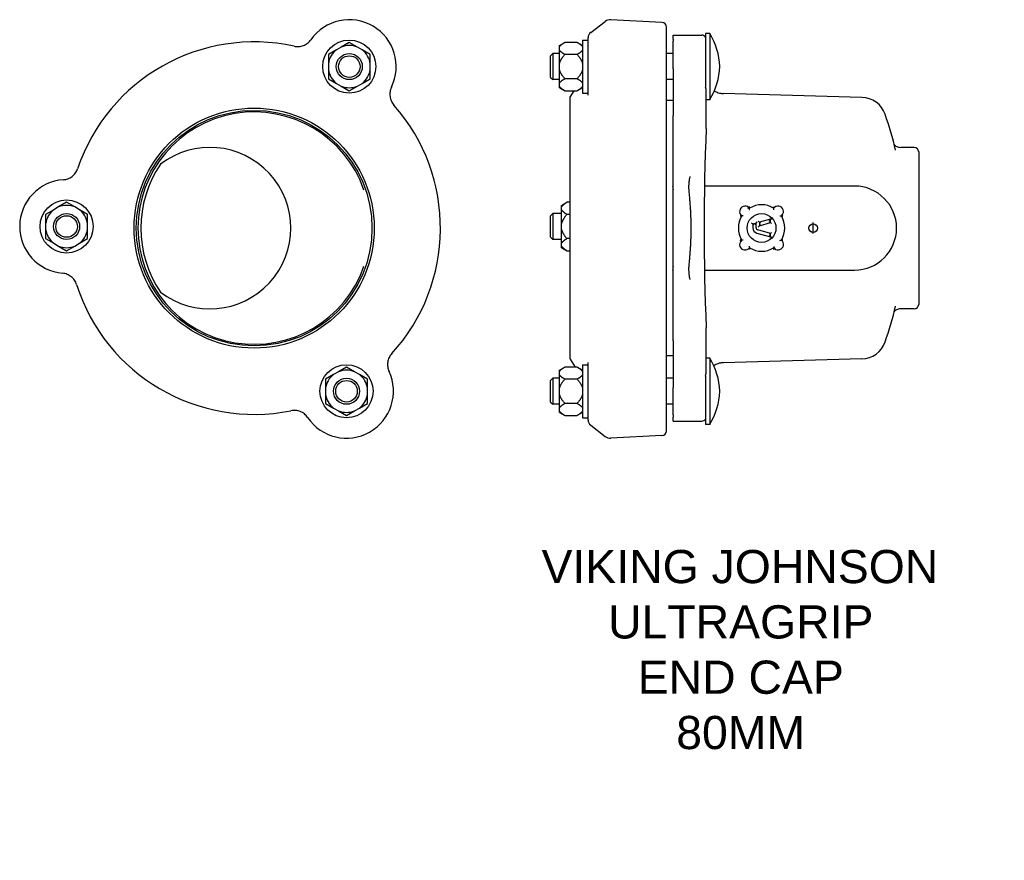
# Model space of a CAD drawing. Header units: millimetres. Extents: x 583 to 4818, y 91 to 711.
# Tile 1 of 3: x 583 to 1028, y 91 to 471. Entities that reach past the tile are written whole.
import ezdxf

# ---------------------------------------------------------------- set-up
doc = ezdxf.new("R2010")
doc.units = ezdxf.units.MM
for name, color, linetype in [('DETAIL', 2, 'Continuous'), ('ORIGIN', 6, 'Continuous'), ('TEXT', 7, 'Continuous')]:
    doc.layers.add(name, color=color, linetype=linetype)
doc.styles.add('fastrack', font='ARIAL.TTF')

msp = doc.modelspace()

# ---------------------------------------------------------------- linework, layer by layer
at = {"layer": 'DETAIL'}
for p, q in [((840.88, 465.2), (847.38, 470.2)), ((873.1, 469.81), (850.03, 471.02)), ((875.1, 436.3), (875.1, 467.71)), ((839.71, 436.85), (839.71, 462.82)), ((878.1, 462.27), (878.1, 464.01)), ((878.1, 464.01), (891.1, 464.01)), ((892.71, 464.82), (892.71, 440.59)), ((894.71, 464.82), (892.71, 464.82)), ((894.71, 464.82), (894.71, 434.82)), ((728.15, 458.66), (725.99, 457.41)), ((731.81, 460.77), (728.15, 458.66)), ((735.48, 458.66), (731.81, 460.77)), ((737.63, 457.41), (735.48, 458.66)), ((826.76, 459.39), (829.16, 460.77)), ((826.76, 458.66), (826.76, 459.39)), ((826.76, 457.41), (826.76, 458.66)), ((834.81, 460.77), (829.16, 460.77)), ((837.21, 459.39), (834.81, 460.77)), ((837.21, 461.82), (837.21, 437.82)), ((837.21, 461.82), (839.71, 461.82)), ((878.1, 462.27), (878.1, 461.27)), ((878.1, 448.88), (878.1, 461.27)), ((725.99, 457.41), (722.33, 455.3)), ((722.33, 455.3), (722.33, 451.07)), ((741.3, 455.3), (737.63, 457.41)), ((741.3, 451.07), (741.3, 455.3)), ((822.71, 454.7), (823.71, 455.7)), ((822.71, 444.95), (822.71, 454.7)), ((823.71, 455.7), (823.71, 443.95)), ((826.76, 455.7), (823.71, 455.7)), ((826.76, 451.07), (826.76, 457.41)), ((834.81, 455.3), (829.16, 455.3)), ((878.1, 455.7), (875.1, 455.7)), ((722.33, 451.07), (722.33, 448.58)), ((741.3, 448.58), (741.3, 451.07)), ((826.76, 448.58), (826.76, 451.07)), ((722.33, 448.58), (722.33, 444.35)), ((741.3, 444.35), (741.3, 448.58)), ((822.71, 444.95), (823.71, 443.95)), ((826.76, 442.23), (826.76, 448.58)), ((878.1, 448.88), (878.1, 429.3)), ((722.33, 444.35), (725.99, 442.23)), ((725.99, 442.23), (728.15, 440.99)), ((728.15, 440.99), (731.81, 438.87)), ((731.81, 438.87), (735.48, 440.99)), ((735.48, 440.99), (737.63, 442.23)), ((737.63, 442.23), (741.3, 444.35)), ((826.76, 443.95), (823.71, 443.95)), ((826.76, 440.99), (826.76, 442.23)), ((826.76, 440.26), (826.76, 440.99)), ((834.81, 444.35), (829.16, 444.35)), ((878.1, 443.95), (875.1, 443.95)), ((826.76, 440.26), (829.16, 438.87)), ((829.16, 438.87), (834.81, 438.87)), ((831.58, 436.03), (833.36, 438.87)), ((837.21, 440.26), (834.81, 438.87)), ((837.21, 437.82), (839.71, 437.82)), ((875.1, 316.35), (875.1, 436.3)), ((893.1, 421.87), (893.1, 439.12)), ((963.41, 435.91), (900.68, 437.63)), ((831.43, 435.5), (831.43, 318.09)), ((878.1, 434.54), (875.1, 434.54)), ((894.71, 434.82), (893.1, 434.82)), ((878.1, 429.3), (878.1, 427.77)), ((878.1, 325.82), (878.1, 427.77)), ((987.1, 413.29), (980.96, 413.29)), ((989.1, 411.29), (989.1, 342.29)), ((877.91, 395.79), (878.1, 395.79)), ((960.1, 395.79), (892.1, 395.79)), ((604.06, 388.47), (600.4, 386.36)), ((607.72, 386.36), (604.06, 388.47)), ((827.76, 387.09), (830.16, 388.47)), ((831.43, 388.47), (830.16, 388.47)), ((598.24, 385.11), (594.58, 383)), ((594.58, 383), (594.58, 378.77)), ((600.4, 386.36), (598.24, 385.11)), ((609.88, 385.11), (607.72, 386.36)), ((613.54, 383), (609.88, 385.11)), ((613.54, 378.77), (613.54, 383)), ((822.71, 382.4), (823.71, 383.4)), ((823.71, 383.4), (823.71, 371.65)), ((827.76, 383.4), (823.71, 383.4)), ((827.76, 386.36), (827.76, 387.09)), ((827.76, 385.11), (827.76, 386.36)), ((827.76, 378.77), (827.76, 385.11)), ((831.43, 383), (830.16, 383)), ((912.65, 385.82), (912.3, 386.18)), ((594.58, 378.77), (594.58, 376.28)), ((613.54, 376.28), (613.54, 378.77)), ((822.71, 372.65), (822.71, 382.4)), ((827.76, 376.28), (827.76, 378.77)), ((914.11, 378.6), (913.61, 378.98)), ((915.61, 379.02), (914.11, 378.6)), ((914.11, 378.6), (914.11, 376.99)), ((914.11, 378.6), (914.61, 378.22)), ((915.61, 379.02), (915.11, 378.36)), ((915.61, 379.02), (916.11, 379.68)), ((915.61, 376.99), (915.61, 379.02)), ((917.11, 379.44), (916.61, 379.82)), ((922.11, 380.84), (917.11, 379.44)), ((917.11, 379.44), (917.61, 379.06)), ((917.11, 379.44), (917.11, 377.88)), ((917.11, 377.88), (922.11, 379.28)), ((917.11, 377.88), (917.61, 378.54)), ((922.11, 380.84), (921.61, 380.18)), ((922.11, 379.28), (921.61, 379.66)), ((922.43, 381.26), (922.11, 380.84)), ((922.11, 379.28), (922.11, 380.84)), ((922.61, 378.91), (922.11, 379.28)), ((927.08, 382.31), (927.42, 382.63)), ((594.58, 376.28), (594.58, 372.05)), ((613.54, 372.05), (613.54, 376.28)), ((827.76, 369.93), (827.76, 376.28)), ((915.93, 374.58), (922.11, 372.85)), ((922.11, 374.41), (916.34, 376.03)), ((917.11, 377.88), (916.61, 377.22)), ((922.11, 374.41), (921.61, 374.03)), ((922.11, 374.41), (922.61, 374.79)), ((922.11, 372.85), (922.11, 374.41)), ((594.58, 372.05), (598.24, 369.93)), ((598.24, 369.93), (600.4, 368.69)), ((607.72, 368.69), (609.88, 369.93)), ((609.88, 369.93), (613.54, 372.05)), ((822.71, 372.65), (823.71, 371.65)), ((827.76, 371.65), (823.71, 371.65)), ((827.76, 368.69), (827.76, 369.93)), ((831.43, 372.05), (830.16, 372.05)), ((909.14, 371.39), (908.78, 371.05)), ((922.11, 372.85), (921.61, 373.51)), ((922.11, 372.85), (922.43, 372.43)), ((600.4, 368.69), (604.06, 366.57)), ((604.06, 366.57), (607.72, 368.69)), ((827.76, 367.96), (827.76, 368.69)), ((827.76, 367.96), (830.16, 366.57)), ((830.16, 366.57), (831.43, 366.57)), ((923.57, 367.88), (923.91, 367.52)), ((878.1, 357.79), (877.91, 357.79)), ((892.1, 357.79), (960.1, 357.79)), ((987.1, 340.29), (980.96, 340.29)), ((893.1, 312.06), (893.1, 331.72)), ((878.1, 325.82), (878.1, 324.29)), ((878.1, 324.29), (878.1, 304.71)), ((831.58, 317.56), (833.81, 313.99)), ((839.71, 290.04), (839.71, 315.99)), ((878.1, 319.04), (875.1, 319.04)), ((875.1, 285.15), (875.1, 316.35)), ((894.71, 318.04), (893.1, 318.04)), ((894.71, 318.04), (894.71, 288.04)), ((963.41, 317.68), (900.68, 315.96)), ((726.89, 311.87), (724.73, 310.63)), ((730.55, 313.99), (726.89, 311.87)), ((734.21, 311.87), (730.55, 313.99)), ((736.37, 310.63), (734.21, 311.87)), ((826.76, 312.6), (829.16, 313.99)), ((826.76, 311.87), (826.76, 312.6)), ((826.76, 310.63), (826.76, 311.87)), ((834.81, 313.99), (829.16, 313.99)), ((837.21, 312.6), (834.81, 313.99)), ((837.21, 315.04), (837.21, 291.04)), ((837.21, 315.04), (839.71, 315.04)), ((724.73, 310.63), (721.07, 308.51)), ((721.07, 308.51), (721.07, 304.28)), ((740.03, 308.51), (736.37, 310.63)), ((740.03, 304.28), (740.03, 308.51)), ((822.71, 307.91), (823.71, 308.91)), ((822.71, 298.16), (822.71, 307.91)), ((823.71, 308.91), (823.71, 297.16)), ((826.76, 308.91), (823.71, 308.91)), ((826.76, 304.28), (826.76, 310.63)), ((834.81, 308.51), (829.16, 308.51)), ((878.1, 308.91), (875.1, 308.91)), ((892.71, 309.85), (892.71, 288.04)), ((721.07, 304.28), (721.07, 301.79)), ((740.03, 301.79), (740.03, 304.28)), ((826.76, 301.79), (826.76, 304.28)), ((878.1, 292.32), (878.1, 304.71)), ((721.07, 301.79), (721.07, 297.56)), ((740.03, 297.56), (740.03, 301.79)), ((822.71, 298.16), (823.71, 297.16)), ((826.76, 295.45), (826.76, 301.79)), ((721.07, 297.56), (724.73, 295.45)), ((724.73, 295.45), (726.89, 294.2)), ((726.89, 294.2), (730.55, 292.09)), ((730.55, 292.09), (734.21, 294.2)), ((734.21, 294.2), (736.37, 295.45)), ((736.37, 295.45), (740.03, 297.56)), ((826.76, 297.16), (823.71, 297.16)), ((826.76, 294.2), (826.76, 295.45)), ((826.76, 293.47), (826.76, 294.2)), ((834.81, 297.56), (829.16, 297.56)), ((878.1, 297.16), (875.1, 297.16)), ((826.76, 293.47), (829.16, 292.09)), ((829.16, 292.09), (834.81, 292.09)), ((837.21, 293.47), (834.81, 292.09)), ((837.21, 291.04), (839.71, 291.04)), ((878.1, 292.32), (878.1, 291.32)), ((878.1, 289.58), (878.1, 291.32)), ((878.1, 289.58), (891.1, 289.58)), ((840.88, 287.66), (847.38, 282.66)), ((894.71, 288.04), (892.71, 288.04)), ((873.1, 283.05), (850.03, 281.84))]:
    msp.add_line(p, q, dxfattribs=at)
at = {"layer": 'DETAIL', "flags": 128}
for points in [[(706.84, 459.02), (707.37, 458.92), (707.91, 458.86), (708.45, 458.85), (708.99, 458.87), (709.53, 458.93), (710.06, 459.03), (710.58, 459.17), (711.09, 459.35), (711.59, 459.57), (712.07, 459.82), (712.53, 460.1), (712.97, 460.42), (713.38, 460.77), (713.76, 461.15), (714.12, 461.55), (714.44, 461.98)], [(826.76, 458.66), (826.8, 458.74), (826.85, 458.83), (826.9, 458.91), (826.96, 458.99), (827.02, 459.08), (827.08, 459.16), (827.15, 459.25), (827.23, 459.33), (827.31, 459.42), (827.39, 459.51), (827.49, 459.59), (827.58, 459.68), (827.68, 459.77), (827.79, 459.85), (827.9, 459.94), (828.02, 460.03), (828.14, 460.12), (828.27, 460.21), (828.41, 460.3), (828.55, 460.4), (828.69, 460.49), (828.84, 460.58), (829, 460.68), (829.16, 460.77)], [(834.81, 460.77), (834.98, 460.68), (835.13, 460.58), (835.29, 460.49), (835.43, 460.4), (835.57, 460.3), (835.71, 460.21), (835.83, 460.12), (835.96, 460.03), (836.08, 459.94), (836.19, 459.85), (836.29, 459.77), (836.4, 459.68), (836.49, 459.59), (836.58, 459.51), (836.67, 459.42), (836.75, 459.33), (836.83, 459.25), (836.9, 459.16), (836.96, 459.08), (837.02, 458.99), (837.08, 458.91), (837.13, 458.83), (837.17, 458.74), (837.21, 458.66)], [(829.16, 455.3), (829, 455.39), (828.84, 455.49), (828.69, 455.58), (828.55, 455.67), (828.41, 455.77), (828.27, 455.86), (828.14, 455.95), (828.02, 456.04), (827.9, 456.13), (827.79, 456.22), (827.68, 456.3), (827.58, 456.39), (827.49, 456.48), (827.39, 456.56), (827.31, 456.65), (827.23, 456.74), (827.15, 456.82), (827.08, 456.91), (827.02, 456.99), (826.96, 457.08), (826.9, 457.16), (826.85, 457.24), (826.8, 457.33), (826.76, 457.41)], [(826.76, 451.07), (826.8, 451.24), (826.85, 451.4), (826.9, 451.57), (826.96, 451.74), (827.02, 451.91), (827.08, 452.08), (827.15, 452.25), (827.23, 452.42), (827.31, 452.59), (827.39, 452.76), (827.49, 452.94), (827.58, 453.11), (827.68, 453.29), (827.79, 453.46), (827.9, 453.64), (828.02, 453.82), (828.14, 454), (828.27, 454.18), (828.41, 454.36), (828.55, 454.54), (828.69, 454.73), (828.84, 454.92), (829, 455.11), (829.16, 455.3)], [(837.21, 457.41), (837.17, 457.33), (837.13, 457.24), (837.08, 457.16), (837.02, 457.08), (836.96, 456.99), (836.9, 456.91), (836.83, 456.82), (836.75, 456.74), (836.67, 456.65), (836.58, 456.56), (836.49, 456.48), (836.4, 456.39), (836.29, 456.3), (836.19, 456.22), (836.08, 456.13), (835.96, 456.04), (835.83, 455.95), (835.71, 455.86), (835.57, 455.77), (835.43, 455.67), (835.29, 455.58), (835.13, 455.49), (834.98, 455.39), (834.81, 455.3)], [(834.81, 455.3), (834.98, 455.11), (835.13, 454.92), (835.29, 454.73), (835.43, 454.54), (835.57, 454.36), (835.71, 454.18), (835.83, 454), (835.96, 453.82), (836.08, 453.64), (836.19, 453.46), (836.29, 453.29), (836.4, 453.11), (836.49, 452.94), (836.58, 452.76), (836.67, 452.59), (836.75, 452.42), (836.83, 452.25), (836.9, 452.08), (836.96, 451.91), (837.02, 451.74), (837.08, 451.57), (837.13, 451.4), (837.17, 451.24), (837.21, 451.07)], [(829.16, 444.35), (829, 444.54), (828.84, 444.73), (828.69, 444.92), (828.55, 445.1), (828.41, 445.29), (828.27, 445.47), (828.14, 445.65), (828.02, 445.83), (827.9, 446.01), (827.79, 446.18), (827.68, 446.36), (827.58, 446.53), (827.49, 446.71), (827.39, 446.88), (827.31, 447.05), (827.23, 447.22), (827.15, 447.4), (827.08, 447.57), (827.02, 447.74), (826.96, 447.9), (826.9, 448.07), (826.85, 448.24), (826.8, 448.41), (826.76, 448.58)], [(837.21, 448.58), (837.17, 448.41), (837.13, 448.24), (837.08, 448.07), (837.02, 447.9), (836.96, 447.74), (836.9, 447.57), (836.83, 447.4), (836.75, 447.22), (836.67, 447.05), (836.58, 446.88), (836.49, 446.71), (836.4, 446.53), (836.29, 446.36), (836.19, 446.18), (836.08, 446.01), (835.96, 445.83), (835.83, 445.65), (835.71, 445.47), (835.57, 445.29), (835.43, 445.1), (835.29, 444.92), (835.13, 444.73), (834.98, 444.54), (834.81, 444.35)], [(750.87, 440.53), (750.65, 440.04), (750.47, 439.53), (750.33, 439.01), (750.22, 438.48), (750.16, 437.94), (750.13, 437.4), (750.14, 436.86), (750.2, 436.32), (750.29, 435.79), (750.42, 435.26), (750.59, 434.75), (750.8, 434.25), (751.04, 433.77), (751.31, 433.3), (751.62, 432.86), (751.97, 432.44)], [(826.76, 442.23), (826.8, 442.32), (826.85, 442.4), (826.9, 442.48), (826.96, 442.57), (827.02, 442.65), (827.08, 442.74), (827.15, 442.82), (827.23, 442.91), (827.31, 442.99), (827.39, 443.08), (827.49, 443.17), (827.58, 443.25), (827.68, 443.34), (827.79, 443.43), (827.9, 443.52), (828.02, 443.61), (828.14, 443.7), (828.27, 443.79), (828.41, 443.88), (828.55, 443.97), (828.69, 444.06), (828.84, 444.16), (829, 444.25), (829.16, 444.35)], [(829.16, 438.87), (829, 438.97), (828.84, 439.06), (828.69, 439.16), (828.55, 439.25), (828.41, 439.34), (828.27, 439.43), (828.14, 439.52), (828.02, 439.61), (827.9, 439.7), (827.79, 439.79), (827.68, 439.88), (827.58, 439.97), (827.49, 440.05), (827.39, 440.14), (827.31, 440.23), (827.23, 440.31), (827.15, 440.4), (827.08, 440.48), (827.02, 440.57), (826.96, 440.65), (826.9, 440.74), (826.85, 440.82), (826.8, 440.9), (826.76, 440.99)], [(834.81, 444.35), (834.98, 444.25), (835.13, 444.16), (835.29, 444.06), (835.43, 443.97), (835.57, 443.88), (835.71, 443.79), (835.83, 443.7), (835.96, 443.61), (836.08, 443.52), (836.19, 443.43), (836.29, 443.34), (836.4, 443.25), (836.49, 443.17), (836.58, 443.08), (836.67, 442.99), (836.75, 442.91), (836.83, 442.82), (836.9, 442.74), (836.96, 442.65), (837.02, 442.57), (837.08, 442.48), (837.13, 442.4), (837.17, 442.32), (837.21, 442.23)], [(837.21, 440.99), (837.17, 440.9), (837.13, 440.82), (837.08, 440.74), (837.02, 440.65), (836.96, 440.57), (836.9, 440.48), (836.83, 440.4), (836.75, 440.31), (836.67, 440.23), (836.58, 440.14), (836.49, 440.05), (836.4, 439.97), (836.29, 439.88), (836.19, 439.79), (836.08, 439.7), (835.96, 439.61), (835.83, 439.52), (835.71, 439.43), (835.57, 439.34), (835.43, 439.25), (835.29, 439.16), (835.13, 439.06), (834.98, 438.97), (834.81, 438.87)], [(893.1, 439.12), (893.1, 439.18), (893.1, 439.23), (893.09, 439.29), (893.09, 439.35), (893.08, 439.41), (893.08, 439.47), (893.07, 439.53), (893.06, 439.59), (893.05, 439.65), (893.03, 439.71), (893.02, 439.78), (893, 439.84), (892.99, 439.9), (892.97, 439.96), (892.95, 440.03), (892.93, 440.09), (892.9, 440.15), (892.88, 440.22), (892.86, 440.28), (892.83, 440.34), (892.8, 440.41), (892.77, 440.47), (892.74, 440.53), (892.71, 440.59)], [(896.78, 438.83), (897.18, 438.6), (897.61, 438.39), (898.07, 438.19), (898.56, 438.02), (899.09, 437.87), (899.64, 437.75), (899.93, 437.7), (900.22, 437.66), (900.52, 437.64), (900.83, 437.62)], [(900.83, 437.62), (900.83, 437.62), (900.83, 437.62), (900.83, 437.62), (900.83, 437.62), (900.84, 437.62), (900.84, 437.62), (900.84, 437.62), (900.84, 437.62), (900.85, 437.62), (900.85, 437.62), (900.85, 437.62), (900.85, 437.62), (900.86, 437.62), (900.86, 437.62), (900.86, 437.62), (900.86, 437.62), (900.87, 437.62), (900.87, 437.62), (900.87, 437.62), (900.87, 437.62), (900.87, 437.62), (900.88, 437.62), (900.88, 437.62), (900.88, 437.62)], [(978.1, 414.43), (978.28, 414.27), (978.51, 414.08), (978.81, 413.89), (979.16, 413.7), (979.56, 413.53), (980, 413.4), (980.47, 413.32), (980.96, 413.29)], [(602.58, 398.68), (603.11, 398.73), (603.65, 398.83), (604.17, 398.97), (604.68, 399.14), (605.18, 399.35), (605.66, 399.6), (606.12, 399.88), (606.56, 400.19), (606.98, 400.54), (607.37, 400.92), (607.73, 401.32), (608.06, 401.75), (608.35, 402.2), (608.62, 402.67), (608.84, 403.16), (609.04, 403.67)], [(885.42, 392.89), (885.39, 393.22), (885.36, 393.55), (885.34, 393.88), (885.32, 394.21), (885.3, 394.54), (885.3, 394.87), (885.29, 395.19), (885.29, 395.51), (885.3, 395.83), (885.31, 396.15), (885.32, 396.46), (885.34, 396.77), (885.36, 397.07), (885.38, 397.37), (885.41, 397.67), (885.45, 397.96), (885.48, 398.24), (885.52, 398.52), (885.56, 398.8), (885.61, 399.07), (885.66, 399.33), (885.71, 399.59), (885.77, 399.84), (885.82, 400.09)], [(877.91, 395.79), (877.91, 395.73), (877.92, 395.66), (877.93, 395.59), (877.94, 395.52), (877.95, 395.45), (877.96, 395.38), (877.96, 395.31), (877.97, 395.25), (877.98, 395.18), (877.99, 395.11), (878, 395.04), (878.01, 394.97), (878.01, 394.9), (878.02, 394.83), (878.03, 394.77), (878.04, 394.7), (878.05, 394.63), (878.05, 394.56), (878.06, 394.49), (878.07, 394.43), (878.08, 394.36), (878.09, 394.29), (878.09, 394.22), (878.1, 394.15)], [(885.42, 360.7), (885.47, 361.22), (885.53, 361.73), (885.58, 362.24), (885.62, 362.76), (885.67, 363.27), (885.72, 363.78), (885.76, 364.29), (885.8, 364.79), (885.84, 365.3), (885.88, 365.81), (885.91, 366.31), (885.95, 366.82), (885.98, 367.32), (886.01, 367.82), (886.04, 368.33), (886.07, 368.83), (886.1, 369.33), (886.12, 369.83), (886.14, 370.33), (886.16, 370.83), (886.18, 371.33), (886.2, 371.83), (886.22, 372.32), (886.23, 372.82), (886.24, 373.32), (886.25, 373.82), (886.26, 374.31), (886.27, 374.81), (886.28, 375.31), (886.28, 375.8), (886.28, 376.3), (886.28, 376.79), (886.28, 377.29), (886.28, 377.79), (886.28, 378.28), (886.27, 378.78), (886.26, 379.28), (886.25, 379.77), (886.24, 380.27), (886.23, 380.77), (886.22, 381.27), (886.2, 381.76), (886.18, 382.26), (886.16, 382.76), (886.14, 383.26), (886.12, 383.76), (886.1, 384.26), (886.07, 384.76), (886.04, 385.26), (886.01, 385.76), (885.98, 386.27), (885.95, 386.77), (885.91, 387.28), (885.88, 387.78), (885.84, 388.29), (885.8, 388.79), (885.76, 389.3), (885.72, 389.81), (885.67, 390.32), (885.62, 390.83), (885.58, 391.34), (885.53, 391.86), (885.47, 392.37), (885.42, 392.89)], [(827.76, 386.36), (827.8, 386.44), (827.85, 386.53), (827.9, 386.61), (827.96, 386.7), (828.02, 386.78), (828.08, 386.86), (828.15, 386.95), (828.23, 387.03), (828.31, 387.12), (828.39, 387.21), (828.49, 387.29), (828.58, 387.38), (828.68, 387.47), (828.79, 387.56), (828.9, 387.64), (829.02, 387.73), (829.14, 387.82), (829.27, 387.91), (829.41, 388), (829.55, 388.1), (829.69, 388.19), (829.84, 388.28), (830, 388.38), (830.16, 388.47)], [(830.16, 383), (830, 383.09), (829.84, 383.19), (829.69, 383.28), (829.55, 383.38), (829.41, 383.47), (829.27, 383.56), (829.14, 383.65), (829.02, 383.74), (828.9, 383.83), (828.79, 383.92), (828.68, 384), (828.58, 384.09), (828.49, 384.18), (828.39, 384.27), (828.31, 384.35), (828.23, 384.44), (828.15, 384.52), (828.08, 384.61), (828.02, 384.69), (827.96, 384.78), (827.9, 384.86), (827.85, 384.95), (827.8, 385.03), (827.76, 385.11)], [(827.76, 378.77), (827.8, 378.94), (827.85, 379.1), (827.9, 379.27), (827.96, 379.44), (828.02, 379.61), (828.08, 379.78), (828.15, 379.95), (828.23, 380.12), (828.31, 380.29), (828.39, 380.46), (828.49, 380.64), (828.58, 380.81), (828.68, 380.99), (828.79, 381.16), (828.9, 381.34), (829.02, 381.52), (829.14, 381.7), (829.27, 381.88), (829.41, 382.06), (829.55, 382.24), (829.69, 382.43), (829.84, 382.62), (830, 382.81), (830.16, 383)], [(911.95, 385.81), (911.98, 385.84), (912, 385.86), (912.02, 385.89), (912.04, 385.91), (912.06, 385.93), (912.09, 385.96), (912.11, 385.98), (912.13, 386), (912.14, 386.02), (912.16, 386.04), (912.18, 386.06), (912.2, 386.07), (912.21, 386.09), (912.23, 386.11), (912.24, 386.12), (912.25, 386.13), (912.26, 386.14), (912.27, 386.15), (912.28, 386.16), (912.28, 386.17), (912.29, 386.17), (912.29, 386.18), (912.3, 386.18), (912.3, 386.18)], [(912.3, 386.18), (912.3, 386.18), (912.3, 386.18), (912.3, 386.19), (912.31, 386.19), (912.31, 386.2), (912.32, 386.21), (912.33, 386.22), (912.34, 386.23), (912.35, 386.24), (912.37, 386.26), (912.38, 386.27), (912.4, 386.29), (912.41, 386.31), (912.43, 386.32), (912.45, 386.34), (912.47, 386.36), (912.49, 386.39), (912.51, 386.41), (912.53, 386.43), (912.55, 386.45), (912.57, 386.48), (912.59, 386.5), (912.62, 386.52), (912.64, 386.55)], [(912.57, 385.18), (912.58, 385.21), (912.58, 385.25), (912.59, 385.29), (912.59, 385.32), (912.59, 385.36), (912.6, 385.4), (912.6, 385.43), (912.61, 385.47), (912.61, 385.5), (912.61, 385.54), (912.62, 385.57), (912.62, 385.6), (912.63, 385.63), (912.63, 385.66), (912.63, 385.69), (912.64, 385.71), (912.64, 385.74), (912.64, 385.76), (912.64, 385.77), (912.65, 385.79), (912.65, 385.8), (912.65, 385.81), (912.65, 385.81), (912.65, 385.82)], [(912.65, 385.82), (912.65, 385.82), (912.65, 385.82), (912.65, 385.83), (912.65, 385.84), (912.65, 385.86), (912.66, 385.88), (912.66, 385.9), (912.66, 385.92), (912.67, 385.94), (912.67, 385.97), (912.67, 386), (912.68, 386.03), (912.68, 386.06), (912.69, 386.09), (912.69, 386.12), (912.69, 386.16), (912.7, 386.19), (912.7, 386.23), (912.71, 386.26), (912.71, 386.3), (912.72, 386.33), (912.73, 386.37), (912.73, 386.41), (912.74, 386.45)], [(923.57, 385.82), (923.57, 385.82), (923.57, 385.82), (923.56, 385.83), (923.56, 385.84), (923.56, 385.86), (923.56, 385.88), (923.55, 385.9), (923.55, 385.92), (923.54, 385.95), (923.54, 385.97), (923.54, 386), (923.53, 386.03), (923.53, 386.06), (923.52, 386.09), (923.52, 386.13), (923.51, 386.16), (923.51, 386.19), (923.5, 386.23), (923.5, 386.27), (923.49, 386.3), (923.49, 386.34), (923.48, 386.38), (923.48, 386.41), (923.47, 386.45)], [(923.72, 385.12), (923.71, 385.16), (923.7, 385.2), (923.69, 385.24), (923.68, 385.28), (923.67, 385.32), (923.66, 385.35), (923.65, 385.39), (923.65, 385.43), (923.64, 385.47), (923.63, 385.5), (923.62, 385.54), (923.61, 385.57), (923.61, 385.61), (923.6, 385.64), (923.59, 385.67), (923.59, 385.7), (923.58, 385.72), (923.58, 385.75), (923.58, 385.77), (923.57, 385.78), (923.57, 385.8), (923.57, 385.81), (923.57, 385.81), (923.57, 385.82)], [(927.06, 382.98), (927.08, 382.95), (927.1, 382.93), (927.13, 382.91), (927.15, 382.89), (927.17, 382.87), (927.2, 382.84), (927.22, 382.82), (927.24, 382.8), (927.26, 382.78), (927.28, 382.77), (927.3, 382.75), (927.31, 382.73), (927.33, 382.72), (927.34, 382.7), (927.36, 382.69), (927.37, 382.68), (927.38, 382.67), (927.39, 382.66), (927.4, 382.65), (927.41, 382.64), (927.41, 382.64), (927.42, 382.63), (927.42, 382.63), (927.42, 382.63)], [(909.14, 382.31), (909.14, 382.31), (909.13, 382.3), (909.12, 382.3), (909.11, 382.3), (909.1, 382.3), (909.08, 382.29), (909.06, 382.29), (909.03, 382.29), (909.01, 382.28), (908.98, 382.28), (908.95, 382.27), (908.92, 382.27), (908.89, 382.26), (908.86, 382.26), (908.83, 382.25), (908.79, 382.25), (908.76, 382.24), (908.72, 382.24), (908.69, 382.23), (908.65, 382.23), (908.62, 382.22), (908.58, 382.22), (908.54, 382.21), (908.5, 382.21)], [(909.83, 382.46), (909.79, 382.45), (909.75, 382.44), (909.72, 382.43), (909.68, 382.42), (909.64, 382.41), (909.6, 382.4), (909.56, 382.39), (909.52, 382.38), (909.49, 382.38), (909.45, 382.37), (909.42, 382.36), (909.38, 382.35), (909.35, 382.35), (909.32, 382.34), (909.29, 382.33), (909.26, 382.33), (909.23, 382.32), (909.21, 382.32), (909.19, 382.31), (909.17, 382.31), (909.16, 382.31), (909.15, 382.31), (909.14, 382.31), (909.14, 382.31)], [(922.07, 381.35), (922.07, 381.35), (922.07, 381.35), (922.08, 381.35), (922.08, 381.35), (922.08, 381.35), (922.08, 381.35), (922.08, 381.35), (922.08, 381.35), (922.08, 381.35), (922.09, 381.35), (922.09, 381.35), (922.09, 381.35), (922.09, 381.35), (922.09, 381.35), (922.09, 381.35), (922.1, 381.35), (922.1, 381.35), (922.1, 381.34), (922.1, 381.34), (922.1, 381.34), (922.1, 381.34), (922.1, 381.34), (922.11, 381.34), (922.11, 381.34)], [(922.11, 381.34), (922.12, 381.34), (922.13, 381.34), (922.15, 381.33), (922.16, 381.33), (922.17, 381.33), (922.19, 381.32), (922.2, 381.32), (922.22, 381.32), (922.23, 381.31), (922.24, 381.31), (922.26, 381.31), (922.27, 381.3), (922.28, 381.3), (922.3, 381.3), (922.31, 381.29), (922.32, 381.29), (922.34, 381.29), (922.35, 381.28), (922.36, 381.28), (922.38, 381.28), (922.39, 381.27), (922.4, 381.27), (922.42, 381.27), (922.43, 381.26)], [(922.43, 381.26), (922.44, 381.25), (922.44, 381.23), (922.45, 381.21), (922.46, 381.2), (922.46, 381.18), (922.47, 381.16), (922.48, 381.14), (922.49, 381.12), (922.49, 381.11), (922.5, 381.09), (922.51, 381.07), (922.52, 381.05), (922.52, 381.03), (922.53, 381.01), (922.54, 380.99), (922.55, 380.97), (922.55, 380.95), (922.56, 380.94), (922.57, 380.92), (922.58, 380.9), (922.58, 380.88), (922.59, 380.86), (922.6, 380.84), (922.61, 380.82)], [(926.43, 382.38), (926.47, 382.38), (926.51, 382.38), (926.55, 382.37), (926.58, 382.37), (926.62, 382.36), (926.66, 382.36), (926.69, 382.35), (926.73, 382.35), (926.76, 382.35), (926.8, 382.34), (926.83, 382.34), (926.86, 382.33), (926.89, 382.33), (926.92, 382.33), (926.95, 382.32), (926.97, 382.32), (927, 382.32), (927.02, 382.31), (927.03, 382.31), (927.05, 382.31), (927.06, 382.31), (927.07, 382.31), (927.08, 382.31), (927.08, 382.31)], [(927.71, 382.22), (927.67, 382.22), (927.63, 382.23), (927.6, 382.23), (927.56, 382.24), (927.52, 382.24), (927.49, 382.25), (927.45, 382.25), (927.42, 382.26), (927.38, 382.26), (927.35, 382.27), (927.32, 382.27), (927.29, 382.28), (927.26, 382.28), (927.23, 382.28), (927.2, 382.29), (927.18, 382.29), (927.16, 382.29), (927.14, 382.3), (927.12, 382.3), (927.1, 382.3), (927.09, 382.3), (927.08, 382.3), (927.08, 382.31), (927.08, 382.31)], [(927.42, 382.63), (927.42, 382.63), (927.42, 382.63), (927.43, 382.62), (927.43, 382.62), (927.44, 382.61), (927.45, 382.6), (927.46, 382.6), (927.47, 382.58), (927.48, 382.57), (927.49, 382.56), (927.51, 382.54), (927.52, 382.53), (927.54, 382.51), (927.56, 382.5), (927.58, 382.48), (927.6, 382.46), (927.62, 382.44), (927.64, 382.42), (927.66, 382.4), (927.69, 382.37), (927.71, 382.35), (927.73, 382.33), (927.76, 382.31), (927.78, 382.28)], [(830.16, 372.05), (830, 372.24), (829.84, 372.43), (829.69, 372.62), (829.55, 372.8), (829.41, 372.99), (829.27, 373.17), (829.14, 373.35), (829.02, 373.53), (828.9, 373.71), (828.79, 373.89), (828.68, 374.06), (828.58, 374.24), (828.49, 374.41), (828.39, 374.58), (828.31, 374.75), (828.23, 374.93), (828.15, 375.1), (828.08, 375.27), (828.02, 375.44), (827.96, 375.61), (827.9, 375.77), (827.85, 375.94), (827.8, 376.11), (827.76, 376.28)], [(827.76, 369.93), (827.8, 370.02), (827.85, 370.1), (827.9, 370.19), (827.96, 370.27), (828.02, 370.35), (828.08, 370.44), (828.15, 370.52), (828.23, 370.61), (828.31, 370.7), (828.39, 370.78), (828.49, 370.87), (828.58, 370.96), (828.68, 371.04), (828.79, 371.13), (828.9, 371.22), (829.02, 371.31), (829.14, 371.4), (829.27, 371.49), (829.41, 371.58), (829.55, 371.67), (829.69, 371.76), (829.84, 371.86), (830, 371.95), (830.16, 372.05)], [(908.78, 371.05), (908.78, 371.05), (908.78, 371.05), (908.78, 371.05), (908.77, 371.06), (908.76, 371.07), (908.76, 371.07), (908.75, 371.08), (908.73, 371.09), (908.72, 371.1), (908.71, 371.12), (908.69, 371.13), (908.68, 371.15), (908.66, 371.16), (908.64, 371.18), (908.62, 371.2), (908.6, 371.22), (908.58, 371.24), (908.56, 371.26), (908.54, 371.28), (908.51, 371.3), (908.49, 371.32), (908.47, 371.35), (908.44, 371.37), (908.42, 371.39)], [(909.14, 371.39), (909.14, 371.39), (909.13, 371.39), (909.12, 371.39), (909.11, 371.39), (909.1, 371.39), (909.08, 371.4), (909.06, 371.4), (909.04, 371.4), (909.01, 371.4), (908.99, 371.41), (908.96, 371.41), (908.93, 371.42), (908.9, 371.42), (908.86, 371.42), (908.83, 371.43), (908.8, 371.43), (908.76, 371.44), (908.73, 371.44), (908.69, 371.45), (908.66, 371.45), (908.62, 371.46), (908.58, 371.46), (908.55, 371.47), (908.51, 371.48)], [(909.15, 370.7), (909.12, 370.73), (909.1, 370.75), (909.08, 370.77), (909.05, 370.79), (909.03, 370.81), (909.01, 370.83), (908.99, 370.86), (908.97, 370.88), (908.95, 370.89), (908.93, 370.91), (908.91, 370.93), (908.89, 370.95), (908.87, 370.96), (908.86, 370.98), (908.84, 370.99), (908.83, 371), (908.82, 371.01), (908.81, 371.02), (908.8, 371.03), (908.8, 371.04), (908.79, 371.04), (908.79, 371.04), (908.78, 371.05), (908.78, 371.05)], [(909.78, 371.31), (909.74, 371.31), (909.7, 371.32), (909.67, 371.32), (909.63, 371.33), (909.59, 371.33), (909.56, 371.34), (909.52, 371.34), (909.49, 371.34), (909.45, 371.35), (909.42, 371.35), (909.38, 371.36), (909.35, 371.36), (909.32, 371.36), (909.29, 371.37), (909.27, 371.37), (909.24, 371.37), (909.22, 371.38), (909.2, 371.38), (909.18, 371.38), (909.17, 371.38), (909.15, 371.39), (909.15, 371.39), (909.14, 371.39), (909.14, 371.39)], [(922.07, 372.34), (922.09, 372.35), (922.1, 372.35), (922.12, 372.35), (922.13, 372.36), (922.15, 372.36), (922.16, 372.36), (922.18, 372.37), (922.19, 372.37), (922.21, 372.37), (922.22, 372.38), (922.24, 372.38), (922.25, 372.38), (922.27, 372.39), (922.28, 372.39), (922.3, 372.4), (922.31, 372.4), (922.33, 372.4), (922.34, 372.41), (922.35, 372.41), (922.37, 372.41), (922.38, 372.42), (922.4, 372.42), (922.41, 372.42), (922.43, 372.43)], [(922.43, 372.43), (922.44, 372.45), (922.44, 372.46), (922.45, 372.48), (922.46, 372.5), (922.46, 372.51), (922.47, 372.53), (922.48, 372.55), (922.49, 372.57), (922.49, 372.59), (922.5, 372.61), (922.51, 372.62), (922.52, 372.64), (922.52, 372.66), (922.53, 372.68), (922.54, 372.7), (922.55, 372.72), (922.55, 372.74), (922.56, 372.76), (922.57, 372.78), (922.58, 372.8), (922.58, 372.82), (922.59, 372.84), (922.6, 372.86), (922.61, 372.88)], [(926.38, 371.23), (926.42, 371.24), (926.46, 371.25), (926.5, 371.26), (926.54, 371.27), (926.58, 371.28), (926.62, 371.29), (926.65, 371.3), (926.69, 371.31), (926.73, 371.32), (926.76, 371.33), (926.8, 371.33), (926.83, 371.34), (926.87, 371.35), (926.9, 371.35), (926.93, 371.36), (926.96, 371.37), (926.98, 371.37), (927.01, 371.37), (927.03, 371.38), (927.04, 371.38), (927.06, 371.38), (927.07, 371.39), (927.08, 371.39), (927.08, 371.39)], [(927.08, 371.39), (927.08, 371.39), (927.08, 371.39), (927.09, 371.39), (927.11, 371.39), (927.12, 371.4), (927.14, 371.4), (927.16, 371.4), (927.18, 371.41), (927.21, 371.41), (927.23, 371.41), (927.26, 371.42), (927.29, 371.42), (927.32, 371.43), (927.35, 371.43), (927.39, 371.44), (927.42, 371.44), (927.46, 371.45), (927.49, 371.45), (927.53, 371.46), (927.56, 371.46), (927.6, 371.47), (927.64, 371.47), (927.67, 371.48), (927.71, 371.48)], [(830.16, 366.57), (830, 366.67), (829.84, 366.76), (829.69, 366.86), (829.55, 366.95), (829.41, 367.04), (829.27, 367.13), (829.14, 367.22), (829.02, 367.31), (828.9, 367.4), (828.79, 367.49), (828.68, 367.58), (828.58, 367.67), (828.49, 367.75), (828.39, 367.84), (828.31, 367.93), (828.23, 368.01), (828.15, 368.1), (828.08, 368.18), (828.02, 368.27), (827.96, 368.35), (827.9, 368.44), (827.85, 368.52), (827.8, 368.6), (827.76, 368.69)], [(912.49, 368.57), (912.5, 368.53), (912.51, 368.49), (912.52, 368.45), (912.53, 368.42), (912.54, 368.38), (912.55, 368.34), (912.56, 368.3), (912.57, 368.26), (912.58, 368.23), (912.59, 368.19), (912.59, 368.15), (912.6, 368.12), (912.61, 368.09), (912.61, 368.05), (912.62, 368.02), (912.63, 368), (912.63, 367.97), (912.64, 367.95), (912.64, 367.93), (912.64, 367.91), (912.65, 367.9), (912.65, 367.89), (912.65, 367.88), (912.65, 367.88)], [(912.65, 367.88), (912.65, 367.88), (912.65, 367.87), (912.65, 367.86), (912.65, 367.85), (912.66, 367.83), (912.66, 367.82), (912.66, 367.8), (912.67, 367.77), (912.67, 367.75), (912.68, 367.72), (912.68, 367.69), (912.69, 367.66), (912.69, 367.63), (912.7, 367.6), (912.7, 367.57), (912.71, 367.53), (912.71, 367.5), (912.72, 367.46), (912.72, 367.43), (912.73, 367.39), (912.73, 367.35), (912.74, 367.32), (912.74, 367.28), (912.74, 367.24)], [(923.57, 367.88), (923.57, 367.88), (923.57, 367.87), (923.56, 367.86), (923.56, 367.85), (923.56, 367.84), (923.56, 367.82), (923.56, 367.8), (923.55, 367.78), (923.55, 367.75), (923.55, 367.72), (923.54, 367.7), (923.54, 367.67), (923.53, 367.64), (923.53, 367.6), (923.53, 367.57), (923.52, 367.54), (923.52, 367.5), (923.51, 367.47), (923.51, 367.43), (923.5, 367.39), (923.5, 367.36), (923.49, 367.32), (923.48, 367.28), (923.48, 367.25)], [(923.64, 368.52), (923.64, 368.48), (923.64, 368.44), (923.63, 368.41), (923.63, 368.37), (923.62, 368.33), (923.62, 368.3), (923.61, 368.26), (923.61, 368.22), (923.61, 368.19), (923.6, 368.16), (923.6, 368.12), (923.59, 368.09), (923.59, 368.06), (923.59, 368.03), (923.58, 368.01), (923.58, 367.98), (923.58, 367.96), (923.57, 367.94), (923.57, 367.92), (923.57, 367.9), (923.57, 367.89), (923.57, 367.88), (923.57, 367.88), (923.57, 367.88)], [(923.91, 367.52), (923.91, 367.52), (923.91, 367.51), (923.91, 367.51), (923.9, 367.5), (923.9, 367.5), (923.89, 367.49), (923.88, 367.48), (923.87, 367.47), (923.86, 367.45), (923.84, 367.44), (923.83, 367.43), (923.81, 367.41), (923.8, 367.39), (923.78, 367.37), (923.76, 367.35), (923.74, 367.33), (923.72, 367.31), (923.7, 367.29), (923.68, 367.27), (923.66, 367.25), (923.64, 367.22), (923.62, 367.2), (923.59, 367.18), (923.57, 367.15)], [(924.26, 367.88), (924.23, 367.86), (924.21, 367.83), (924.19, 367.81), (924.17, 367.79), (924.15, 367.76), (924.13, 367.74), (924.11, 367.72), (924.09, 367.7), (924.07, 367.68), (924.05, 367.66), (924.03, 367.64), (924.01, 367.62), (924, 367.61), (923.99, 367.59), (923.97, 367.58), (923.96, 367.57), (923.95, 367.55), (923.94, 367.54), (923.93, 367.54), (923.93, 367.53), (923.92, 367.52), (923.92, 367.52), (923.92, 367.52), (923.91, 367.52)], [(885.82, 353.5), (885.77, 353.75), (885.71, 354), (885.66, 354.26), (885.61, 354.52), (885.56, 354.79), (885.52, 355.07), (885.48, 355.35), (885.45, 355.63), (885.41, 355.92), (885.38, 356.22), (885.36, 356.52), (885.34, 356.82), (885.32, 357.13), (885.31, 357.44), (885.3, 357.76), (885.29, 358.08), (885.29, 358.4), (885.3, 358.72), (885.3, 359.05), (885.32, 359.38), (885.34, 359.71), (885.36, 360.04), (885.39, 360.37), (885.42, 360.7)], [(608.58, 351.3), (608.4, 351.81), (608.18, 352.3), (607.93, 352.78), (607.64, 353.24), (607.32, 353.67), (606.96, 354.08), (606.58, 354.46), (606.17, 354.82), (605.74, 355.14), (605.28, 355.43), (604.8, 355.68), (604.31, 355.9), (603.8, 356.08), (603.28, 356.23), (602.75, 356.33), (602.21, 356.4)], [(878.1, 359.44), (878.09, 359.37), (878.09, 359.3), (878.08, 359.23), (878.07, 359.16), (878.06, 359.09), (878.05, 359.03), (878.05, 358.96), (878.04, 358.89), (878.03, 358.82), (878.02, 358.75), (878.01, 358.69), (878.01, 358.62), (878, 358.55), (877.99, 358.48), (877.98, 358.41), (877.97, 358.34), (877.96, 358.27), (877.96, 358.21), (877.95, 358.14), (877.94, 358.07), (877.93, 358), (877.92, 357.93), (877.91, 357.86), (877.91, 357.79)], [(980.96, 340.29), (980.47, 340.26), (980, 340.18), (979.55, 340.05), (979.15, 339.89), (978.8, 339.7), (978.51, 339.51), (978.28, 339.32), (978.1, 339.15)], [(751, 320.07), (750.65, 319.65), (750.33, 319.22), (750.05, 318.76), (749.79, 318.28), (749.58, 317.78), (749.4, 317.27), (749.26, 316.75), (749.16, 316.22), (749.1, 315.68), (749.08, 315.14), (749.1, 314.6), (749.15, 314.06), (749.25, 313.53), (749.38, 313.01), (749.56, 312.49), (749.77, 312)], [(900.83, 315.97), (900.5, 315.95), (900.18, 315.92), (899.86, 315.88), (899.55, 315.82), (899.25, 315.76), (898.95, 315.69), (898.39, 315.51), (897.87, 315.32), (897.39, 315.1), (896.94, 314.86), (896.53, 314.61)], [(900.88, 315.97), (900.88, 315.97), (900.88, 315.97), (900.87, 315.97), (900.87, 315.97), (900.87, 315.97), (900.87, 315.97), (900.87, 315.97), (900.86, 315.97), (900.86, 315.97), (900.86, 315.97), (900.86, 315.97), (900.85, 315.97), (900.85, 315.97), (900.85, 315.97), (900.85, 315.97), (900.84, 315.97), (900.84, 315.97), (900.84, 315.97), (900.84, 315.97), (900.83, 315.97), (900.83, 315.97), (900.83, 315.97), (900.83, 315.97), (900.83, 315.97)], [(826.76, 311.87), (826.8, 311.96), (826.85, 312.04), (826.9, 312.12), (826.96, 312.21), (827.02, 312.29), (827.08, 312.38), (827.15, 312.46), (827.23, 312.55), (827.31, 312.63), (827.39, 312.72), (827.49, 312.81), (827.58, 312.89), (827.68, 312.98), (827.79, 313.07), (827.9, 313.16), (828.02, 313.25), (828.14, 313.34), (828.27, 313.43), (828.41, 313.52), (828.55, 313.61), (828.69, 313.7), (828.84, 313.8), (829, 313.89), (829.16, 313.99)], [(834.81, 313.99), (834.98, 313.89), (835.13, 313.8), (835.29, 313.7), (835.43, 313.61), (835.57, 313.52), (835.71, 313.43), (835.83, 313.34), (835.96, 313.25), (836.08, 313.16), (836.19, 313.07), (836.29, 312.98), (836.4, 312.89), (836.49, 312.81), (836.58, 312.72), (836.67, 312.63), (836.75, 312.55), (836.83, 312.46), (836.9, 312.38), (836.96, 312.29), (837.02, 312.21), (837.08, 312.12), (837.13, 312.04), (837.17, 311.96), (837.21, 311.87)], [(892.71, 309.85), (892.74, 309.95), (892.77, 310.04), (892.8, 310.14), (892.82, 310.23), (892.85, 310.33), (892.87, 310.42), (892.9, 310.51), (892.92, 310.6), (892.94, 310.69), (892.96, 310.78), (892.97, 310.87), (892.99, 310.96), (893.01, 311.05), (893.02, 311.14), (893.04, 311.23), (893.05, 311.33), (893.06, 311.42), (893.07, 311.51), (893.08, 311.6), (893.09, 311.69), (893.09, 311.79), (893.1, 311.88), (893.1, 311.97), (893.1, 312.06)], [(829.16, 308.51), (829, 308.61), (828.84, 308.7), (828.69, 308.8), (828.55, 308.89), (828.41, 308.98), (828.27, 309.07), (828.14, 309.16), (828.02, 309.25), (827.9, 309.34), (827.79, 309.43), (827.68, 309.52), (827.58, 309.61), (827.49, 309.69), (827.39, 309.78), (827.31, 309.86), (827.23, 309.95), (827.15, 310.04), (827.08, 310.12), (827.02, 310.21), (826.96, 310.29), (826.9, 310.37), (826.85, 310.46), (826.8, 310.54), (826.76, 310.63)], [(826.76, 304.28), (826.8, 304.45), (826.85, 304.62), (826.9, 304.79), (826.96, 304.95), (827.02, 305.12), (827.08, 305.29), (827.15, 305.46), (827.23, 305.63), (827.31, 305.81), (827.39, 305.98), (827.49, 306.15), (827.58, 306.32), (827.68, 306.5), (827.79, 306.68), (827.9, 306.85), (828.02, 307.03), (828.14, 307.21), (828.27, 307.39), (828.41, 307.57), (828.55, 307.76), (828.69, 307.94), (828.84, 308.13), (829, 308.32), (829.16, 308.51)], [(837.21, 310.63), (837.17, 310.54), (837.13, 310.46), (837.08, 310.37), (837.02, 310.29), (836.96, 310.21), (836.9, 310.12), (836.83, 310.04), (836.75, 309.95), (836.67, 309.86), (836.58, 309.78), (836.49, 309.69), (836.4, 309.61), (836.29, 309.52), (836.19, 309.43), (836.08, 309.34), (835.96, 309.25), (835.83, 309.16), (835.71, 309.07), (835.57, 308.98), (835.43, 308.89), (835.29, 308.8), (835.13, 308.7), (834.98, 308.61), (834.81, 308.51)], [(834.81, 308.51), (834.98, 308.32), (835.13, 308.13), (835.29, 307.94), (835.43, 307.76), (835.57, 307.57), (835.71, 307.39), (835.83, 307.21), (835.96, 307.03), (836.08, 306.85), (836.19, 306.68), (836.29, 306.5), (836.4, 306.32), (836.49, 306.15), (836.58, 305.98), (836.67, 305.81), (836.75, 305.63), (836.83, 305.46), (836.9, 305.29), (836.96, 305.12), (837.02, 304.95), (837.08, 304.79), (837.13, 304.62), (837.17, 304.45), (837.21, 304.28)], [(829.16, 297.56), (829, 297.75), (828.84, 297.94), (828.69, 298.13), (828.55, 298.32), (828.41, 298.5), (828.27, 298.68), (828.14, 298.86), (828.02, 299.04), (827.9, 299.22), (827.79, 299.4), (827.68, 299.57), (827.58, 299.75), (827.49, 299.92), (827.39, 300.1), (827.31, 300.27), (827.23, 300.44), (827.15, 300.61), (827.08, 300.78), (827.02, 300.95), (826.96, 301.12), (826.9, 301.29), (826.85, 301.46), (826.8, 301.62), (826.76, 301.79)], [(837.21, 301.79), (837.17, 301.62), (837.13, 301.46), (837.08, 301.29), (837.02, 301.12), (836.96, 300.95), (836.9, 300.78), (836.83, 300.61), (836.75, 300.44), (836.67, 300.27), (836.58, 300.1), (836.49, 299.92), (836.4, 299.75), (836.29, 299.57), (836.19, 299.4), (836.08, 299.22), (835.96, 299.04), (835.83, 298.86), (835.71, 298.68), (835.57, 298.5), (835.43, 298.32), (835.29, 298.13), (835.13, 297.94), (834.98, 297.75), (834.81, 297.56)], [(712.97, 291.18), (712.66, 291.61), (712.3, 292.02), (711.92, 292.41), (711.52, 292.77), (711.09, 293.09), (710.63, 293.39), (710.16, 293.64), (709.66, 293.87), (709.16, 294.05), (708.64, 294.2), (708.11, 294.31), (707.57, 294.38), (707.03, 294.42), (706.49, 294.41), (705.96, 294.36), (705.42, 294.27)], [(826.76, 295.45), (826.8, 295.53), (826.85, 295.61), (826.9, 295.7), (826.96, 295.78), (827.02, 295.87), (827.08, 295.95), (827.15, 296.04), (827.23, 296.12), (827.31, 296.21), (827.39, 296.29), (827.49, 296.38), (827.58, 296.47), (827.68, 296.56), (827.79, 296.64), (827.9, 296.73), (828.02, 296.82), (828.14, 296.91), (828.27, 297), (828.41, 297.09), (828.55, 297.18), (828.69, 297.28), (828.84, 297.37), (829, 297.47), (829.16, 297.56)], [(829.16, 292.09), (829, 292.18), (828.84, 292.28), (828.69, 292.37), (828.55, 292.46), (828.41, 292.56), (828.27, 292.65), (828.14, 292.74), (828.02, 292.83), (827.9, 292.92), (827.79, 293), (827.68, 293.09), (827.58, 293.18), (827.49, 293.27), (827.39, 293.35), (827.31, 293.44), (827.23, 293.53), (827.15, 293.61), (827.08, 293.7), (827.02, 293.78), (826.96, 293.86), (826.9, 293.95), (826.85, 294.03), (826.8, 294.12), (826.76, 294.2)], [(834.81, 297.56), (834.98, 297.47), (835.13, 297.37), (835.29, 297.28), (835.43, 297.18), (835.57, 297.09), (835.71, 297), (835.83, 296.91), (835.96, 296.82), (836.08, 296.73), (836.19, 296.64), (836.29, 296.56), (836.4, 296.47), (836.49, 296.38), (836.58, 296.29), (836.67, 296.21), (836.75, 296.12), (836.83, 296.04), (836.9, 295.95), (836.96, 295.87), (837.02, 295.78), (837.08, 295.7), (837.13, 295.61), (837.17, 295.53), (837.21, 295.45)], [(837.21, 294.2), (837.17, 294.12), (837.13, 294.03), (837.08, 293.95), (837.02, 293.86), (836.96, 293.78), (836.9, 293.7), (836.83, 293.61), (836.75, 293.53), (836.67, 293.44), (836.58, 293.35), (836.49, 293.27), (836.4, 293.18), (836.29, 293.09), (836.19, 293), (836.08, 292.92), (835.96, 292.83), (835.83, 292.74), (835.71, 292.65), (835.57, 292.56), (835.43, 292.46), (835.29, 292.37), (835.13, 292.28), (834.98, 292.18), (834.81, 292.09)]]:
    msp.add_lwpolyline(points, dxfattribs=at)
at = {"layer": 'DETAIL'}
for centre, radius in [((731.81, 449.82), 12), ((731.81, 449.82), 5.88), ((731.81, 449.82), 4.88), ((688.81, 376.79), 54.25), ((688.81, 376.79), 53.25), ((604.06, 377.52), 12), ((604.06, 377.52), 5.88), ((918.11, 376.85), 6.5), ((604.06, 377.52), 4.88), ((730.55, 303.04), 12), ((730.55, 303.04), 5.88), ((730.55, 303.04), 4.88)]:
    msp.add_circle(centre, radius, dxfattribs=at)
for centre, radius, start, end in [((731.81, 449.82), 21.2, 334.011, 145.0027), ((849.82, 467.03), 4, 87, 127.5686), ((872.99, 467.71), 2.11, 0, 87), ((842.71, 462.82), 3, 127.5686, 180), ((891.1, 462.01), 2, 36.2379, 90), ((868.48, 448.78), 30.76, 1.9498, 31.4487), ((688.81, 376.79), 84.18, 77.6294, 161.3843), ((731.81, 449.82), 9.56, 67.4796, 112.5204), ((731.81, 449.82), 9.56, 127.4796, 172.5204), ((731.81, 449.82), 9.56, 7.4796, 52.5204), ((868.48, 450.87), 30.76, 328.5513, 358.0502), ((731.81, 449.82), 9.56, 187.4796, 232.5204), ((731.81, 449.82), 9.56, 307.4796, 352.5204), ((731.81, 449.82), 9.56, 247.4796, 292.5204), ((688.81, 376.79), 84.18, 317.6294, 41.3843), ((832.43, 435.5), 1, 148, 180), ((963.1, 424.42), 11.5, 19.4535, 88.4338), ((688.81, 376.79), 52.52, 19.1542, 340.8458), ((828.26, 376.79), 154.5, 13.1785, 19.4535), ((1910.32, 376.79), 1018.22, 177.4626, 182.5374), ((668.81, 376.79), 36.5, 232.3253, 127.6747), ((987.1, 411.29), 2, 0, 90), ((688.81, 376.79), 51.23, 145.6732, 214.3268), ((604.06, 377.52), 21.2, 94.011, 265.0027), ((960.1, 376.79), 19, 270, 90), ((918.11, 376.85), 10.5, 58.6743, 121.3257), ((604.06, 377.52), 9.56, 127.4796, 172.5204), ((604.06, 377.52), 9.56, 67.4796, 112.5204), ((604.06, 377.52), 9.56, 7.4796, 52.5204), ((910.68, 384.27), 2.5, 49.8252, 231.8371), ((925.53, 384.27), 2.5, 318.9938, 141.8371), ((918.11, 376.85), 10.5, 148.6743, 211.3257), ((918.11, 376.85), 10.5, 328.6743, 31.3257), ((604.06, 377.52), 9.56, 187.4796, 232.5204), ((604.06, 377.52), 9.56, 307.4796, 352.5204), ((916.61, 376.99), 2.5, 180, 254.3305), ((916.61, 376.99), 1, 180, 254.3305), ((910.68, 369.42), 2.5, 139.4651, 321.8371), ((925.53, 369.42), 2.5, 229.6686, 51.8371), ((604.06, 377.52), 9.56, 247.4796, 292.5204), ((918.11, 376.85), 10.5, 238.6743, 301.3257), ((688.81, 376.79), 84.18, 197.6294, 281.3843), ((828.26, 376.79), 154.5, 340.5465, 346.8215), ((987.1, 342.29), 2, 270, 0), ((963.1, 329.17), 11.5, 271.5662, 340.5465), ((832.43, 318.09), 1, 180, 212), ((868.48, 301.99), 30.76, 1.9498, 31.4487), ((730.55, 303.04), 21.2, 214.011, 25.0027), ((730.55, 303.04), 9.56, 67.4796, 112.5204), ((730.55, 303.04), 9.56, 127.4796, 172.5204), ((730.55, 303.04), 9.56, 7.4796, 52.5204), ((868.48, 304.08), 30.76, 328.5513, 358.0502), ((730.55, 303.04), 9.56, 187.4796, 232.5204), ((730.55, 303.04), 9.56, 307.4796, 352.5204), ((730.55, 303.04), 9.56, 247.4796, 292.5204), ((842.71, 290.04), 3, 180, 232.4314), ((891.1, 291.58), 2, 270, 323.7621), ((872.99, 285.15), 2.11, 273, 0), ((849.82, 285.83), 4, 232.4314, 273)]:
    msp.add_arc(centre, radius, start, end, dxfattribs=at)
at = {"layer": 'ORIGIN'}
msp.add_line((941.43, 374.29), (941.43, 379.29), dxfattribs=at)
msp.add_circle((941.43, 376.79), 2, dxfattribs=at)

# ---------------------------------------------------------------- texts
at = {"layer": 'TEXT', "insert": (602.07, 231.29), "char_height": 15, "width": 610.7018, "attachment_point": 1, "style": 'fastrack'}
msp.add_mtext('\\pi216.6;VIKING JOHNSON\\P\\pi246.67;ULTRAGRIP\\P\\pi260.06;END CAP\\P\\pi277.46;80MM', dxfattribs=at)

doc.saveas('drawing.dxf')
